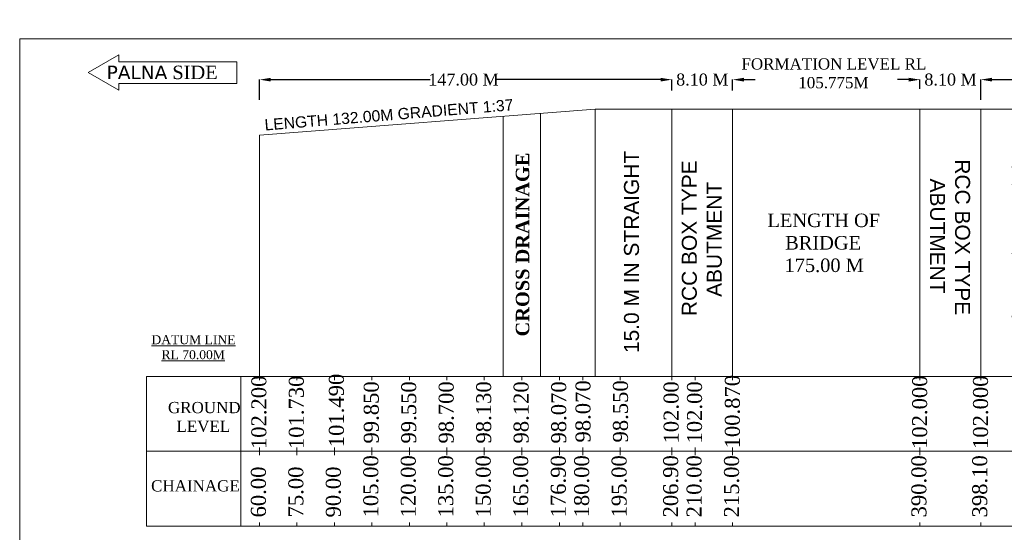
# Model space of a CAD drawing. Header units: millimetres. Extents: x 103078 to 43837761, y -12669217 to 12462298.
# Tile 2 of 5: x 30123312 to 30254704, y -142802 to -74340. Entities that reach past the tile are written whole.
import ezdxf

# ---------------------------------------------------------------- set-up
doc = ezdxf.new("R2010")
doc.units = ezdxf.units.MM
doc.header["$LTSCALE"] = 60
doc.header["$MEASUREMENT"] = 0
doc.layers.add('PDF_TEXT', color=7, linetype='Continuous')
doc.styles.add('Annotative', font='arial.ttf')
doc.styles.add('PDF Arial Bold', font='times.ttf')
doc.styles.add('style1', font='txt.shx', dxfattribs={"height": 1})
doc.dimstyles.get("Standard").update_dxf_attribs({"dimtxt": 400, "dimasz": 215, "dimexe": 0.18, "dimexo": 0.0625, "dimgap": 0.09, "dimtad": 0, "dimtih": 1, "dimtoh": 1, "dimdec": 0, "dimzin": 4, "dimdsep": 46, "dimtxsty": 'Standard', "dimblk": 'OPEN90', "dimcen": 0, "dimadec": 0, "dimazin": 1, "dimtfac": 1, "dimtdec": 0, "dimtix": 1, "dimtofl": 0, "dimtmove": 0, "dimatfit": 3, "dimldrblk": 'OPEN30', "dimfxl": 1, "dimtolj": 1, "dimtzin": 0, "dimarcsym": 0})

# ---------------------------------------------------------------- blocks, each defined once
blk = doc.blocks.new('*D6529')
at = {"color": 0, "linetype": 'Continuous', "lineweight": -2, "ltscale": 2, "transparency": 16777216}
for p, q in [((30208833, -82350.5), (30207333, -82350.5)), ((30210333, -83681.9375), (30210333, -82350.32)), ((30218453, -83812.4375), (30218453, -82350.32)), ((30219953, -82350.5), (30221453, -82350.5))]:
    blk.add_line(p, q, dxfattribs=at)
at = {"color": 0, "linetype": 'Continuous', "lineweight": 9, "ltscale": 2, "transparency": 16777216}
for points in [[(30208833, -82100.5), (30208833, -82600.5), (30210333, -82350.5)], [(30219953, -82100.5), (30219953, -82600.5), (30218453, -82350.5)]]:
    blk.add_solid(points, dxfattribs=at)
at = {"layer": 'Defpoints', "color": 0, "linetype": 'Continuous', "lineweight": 9, "ltscale": 2, "transparency": 16777216}
for p in [(30218453, -82350.5), (30210333, -83682), (30218453, -83812.5)]:
    blk.add_point(p, dxfattribs=at)
at = {"color": 0, "linetype": 'Continuous', "lineweight": 9, "ltscale": 2, "transparency": 16777216, "insert": (30214403, -82350.5), "char_height": 1500, "attachment_point": 5, "style": 'PDF Arial Bold'}
blk.add_mtext('\\A1;{\\H1.06667x;8.10 M}', dxfattribs=at)
blk = doc.blocks.new('*D6528')
at = {"color": 0, "linetype": 'Continuous', "lineweight": -2, "ltscale": 2, "transparency": 16777216}
for p, q in [((30241953, -82350.32), (30240453, -82350.32)), ((30243453, -83589.4375), (30243453, -82350.14)), ((30251573, -83737.4375), (30251573, -82350.14)), ((30253073, -82350.32), (30254573, -82350.32))]:
    blk.add_line(p, q, dxfattribs=at)
at = {"color": 0, "linetype": 'Continuous', "lineweight": 9, "ltscale": 2, "transparency": 16777216}
for points in [[(30241953, -82100.32), (30241953, -82600.32), (30243453, -82350.32)], [(30253073, -82100.32), (30253073, -82600.32), (30251573, -82350.32)]]:
    blk.add_solid(points, dxfattribs=at)
at = {"layer": 'Defpoints', "color": 0, "linetype": 'Continuous', "lineweight": 9, "ltscale": 2, "transparency": 16777216}
for p in [(30251573, -82350.32), (30243453, -83589.5), (30251573, -83737.5)]:
    blk.add_point(p, dxfattribs=at)
at = {"color": 0, "linetype": 'Continuous', "lineweight": 9, "ltscale": 2, "transparency": 16777216, "insert": (30247523, -82350.32), "char_height": 1500, "attachment_point": 5, "style": 'PDF Arial Bold'}
blk.add_mtext('\\A1;{\\H1.06667x;8.10 M}', dxfattribs=at)
blk = doc.blocks.new('*D6566')
at = {"color": 0, "linetype": 'Continuous', "lineweight": -2, "ltscale": 2, "transparency": 16777216}
for p, q in [((30155316, -85046), (30155316, -82350)), ((30156816, -82351), (30178099, -82351)), ((30208833, -82351), (30186961, -82351)), ((30210333, -83812), (30210333, -82350))]:
    blk.add_line(p, q, dxfattribs=at)
at = {"color": 0, "linetype": 'Continuous', "lineweight": 9, "ltscale": 2, "transparency": 16777216}
for points in [[(30156816, -82101), (30156816, -82601), (30155316, -82351)], [(30208833, -82101), (30208833, -82601), (30210333, -82351)]]:
    blk.add_solid(points, dxfattribs=at)
at = {"layer": 'Defpoints', "color": 0, "linetype": 'Continuous', "lineweight": 9, "ltscale": 2, "transparency": 16777216}
for p in [(30210333, -82351), (30210333, -83813), (30155316, -85046)]:
    blk.add_point(p, dxfattribs=at)
at = {"color": 0, "linetype": 'Continuous', "lineweight": 9, "ltscale": 2, "transparency": 16777216, "insert": (30182530, -82351), "char_height": 1500, "attachment_point": 5, "style": 'PDF Arial Bold'}
blk.add_mtext('\\A1;{\\H1.06667x;147.00 M}', dxfattribs=at)
blk = doc.blocks.new('*D6567')
at = {"color": 0, "linetype": 'Continuous', "lineweight": -2, "ltscale": 2, "transparency": 16777216}
for p, q in [((30251573, -85046), (30251573, -82350)), ((30253073, -82350), (30270923, -82350)), ((30291933, -82350), (30278787, -82350)), ((30293433, -84474), (30293433, -82350))]:
    blk.add_line(p, q, dxfattribs=at)
at = {"color": 0, "linetype": 'Continuous', "lineweight": 9, "ltscale": 2, "transparency": 16777216}
for points in [[(30253073, -82100), (30253073, -82600), (30251573, -82350)], [(30291933, -82100), (30291933, -82600), (30293433, -82350)]]:
    blk.add_solid(points, dxfattribs=at)
at = {"layer": 'Defpoints', "color": 0, "linetype": 'Continuous', "lineweight": 9, "ltscale": 2, "transparency": 16777216}
for p in [(30293433, -82350), (30251573, -85046), (30293433, -84474)]:
    blk.add_point(p, dxfattribs=at)
at = {"color": 0, "linetype": 'Continuous', "lineweight": 9, "ltscale": 2, "transparency": 16777216, "insert": (30274855, -82350), "char_height": 1500, "attachment_point": 5, "style": 'PDF Arial Bold'}
blk.add_mtext('\\A1;{\\H1.06667x;97.00 M}', dxfattribs=at)

msp = doc.modelspace()

# ---------------------------------------------------------------- linework, layer by layer
at = {"color": 7, "linetype": 'Continuous', "lineweight": 9, "ltscale": 2}
for p, q in [((30155315.5, -89778.5), (30200095.5, -86278.5)), ((30200095.5, -86278.5), (30228453, -86278.5)), ((30200095.5, -86278.5), (30200095.5, -121978.5)), ((30210333, -86278.5), (30210333, -121978.5)), ((30218453, -86278.5), (30218453, -121978.5)), ((30228453, -86278.5), (30261810.5, -86278.5)), ((30243453, -86278.5), (30243453, -121978.5)), ((30251573, -86278.5), (30251573, -121978.5)), ((30187815.5, -121978.5), (30187815.5, -87238.3)), ((30192815.5, -121978.5), (30192815.5, -86847.5)), ((30155315.5, -121978.5), (30155315.5, -89778.5)), ((30210333, -93078.5), (30210333, -92978.5)), ((30140224.5, -121978.5), (30152815.5, -121978.5)), ((30140224.5, -141978.5), (30140224.5, -121978.5)), ((30152815.5, -121978.5), (30152815.5, -141978.5)), ((30152815.5, -121978.5), (30152815.5, -122478.5)), ((30152815.5, -121978.5), (30155315.5, -121978.5)), ((30152815.5, -121978.5), (30155315.5, -121978.5)), ((30155315.5, -121978.5), (30155315.5, -122478.5)), ((30155315.5, -121978.5), (30155315.5, -122478.5)), ((30155315.5, -121978.5), (30157815.5, -121978.5)), ((30157815.5, -121978.5), (30165315.5, -121978.5)), ((30160315.5, -121978.5), (30160315.5, -122478.5)), ((30162815.5, -121978.5), (30167815.5, -121978.5)), ((30165315.5, -121978.5), (30165315.5, -122478.5)), ((30167815.5, -121978.5), (30172815.5, -121978.5)), ((30170315.5, -121978.5), (30170315.5, -122478.5)), ((30170315.5, -121978.5), (30177815.5, -121978.5)), ((30175315.5, -121978.5), (30175315.5, -122478.5)), ((30177815.5, -121978.5), (30182815.5, -121978.5)), ((30180315.5, -121978.5), (30180315.5, -122478.5)), ((30182815.5, -121978.5), (30187815.5, -121978.5)), ((30185315.5, -121978.5), (30185315.5, -122478.5)), ((30187815.5, -121978.5), (30192815.5, -121978.5)), ((30190315.5, -121978.5), (30190315.5, -122478.5)), ((30192815.5, -121978.5), (30200933, -121978.5)), ((30195333, -121978.5), (30195333, -122478.5)), ((30195333, -121978.5), (30195333, -122478.5)), ((30198453, -121978.5), (30198453, -122478.5)), ((30198453, -121978.5), (30210333, -121978.5)), ((30203453, -121978.5), (30203453, -122478.5)), ((30210333, -121978.5), (30210333, -122478.5)), ((30210333, -121978.5), (30238453, -121978.5)), ((30213453, -121978.5), (30213453, -122478.5)), ((30218453, -121978.5), (30218453, -122478.5)), ((30235933, -121978.5), (30238453, -121978.5)), ((30238453, -121978.5), (30240933, -121978.5)), ((30240933, -121978.5), (30251573, -121978.5)), ((30243453, -121978.5), (30243453, -122478.5)), ((30243453, -121978.5), (30266553, -121978.5)), ((30251573, -121978.5), (30251573, -122478.5)), ((30140224.5, -131978.5), (30152815.5, -131978.5)), ((30152815.5, -131478.5), (30152815.5, -132478.5)), ((30152815.5, -131978.5), (30155315.5, -131978.5)), ((30152815.5, -131978.5), (30155315.5, -131978.5)), ((30155315.5, -131478.5), (30155315.5, -132478.5)), ((30155315.5, -131978.5), (30157815.5, -131978.5)), ((30155315.5, -131978.5), (30162815.5, -131978.5)), ((30160315.5, -131478.5), (30160315.5, -132478.5)), ((30162815.5, -131978.5), (30167815.5, -131978.5)), ((30165315.5, -131478.5), (30165315.5, -132478.5)), ((30167815.5, -131978.5), (30175315.5, -131978.5)), ((30170315.5, -131478.5), (30170315.5, -132478.5)), ((30172815.5, -131978.5), (30177815.5, -131978.5)), ((30175315.5, -131478.5), (30175315.5, -132478.5)), ((30177815.5, -131978.5), (30182815.5, -131978.5)), ((30180315.5, -131478.5), (30180315.5, -132478.5)), ((30182815.5, -131978.5), (30187815.5, -131978.5)), ((30185315.5, -131478.5), (30185315.5, -132478.5)), ((30187815.5, -131978.5), (30192815.5, -131978.5)), ((30190315.5, -131478.5), (30190315.5, -132478.5)), ((30190315.5, -131978.5), (30203453, -131978.5)), ((30195333, -131478.5), (30195333, -132478.5)), ((30195333, -131478.5), (30195333, -132478.5)), ((30198453, -131478.5), (30198453, -132478.5)), ((30200933, -131978.5), (30210333, -131978.5)), ((30203453, -131478.5), (30203453, -132478.5)), ((30210333, -131478.5), (30210333, -132478.5)), ((30210333, -131978.5), (30238453, -131978.5)), ((30213453, -131478.5), (30213453, -132478.5)), ((30218453, -131478.5), (30218453, -132478.5)), ((30235933, -131978.5), (30238453, -131978.5)), ((30238453, -131978.5), (30240933, -131978.5)), ((30240933, -131978.5), (30251573, -131978.5)), ((30243453, -131478.5), (30243453, -132478.5)), ((30243453, -131978.5), (30266553, -131978.5)), ((30152815.5, -141478.5), (30152815.5, -141978.5)), ((30155315.5, -141478.5), (30155315.5, -141978.5)), ((30155315.5, -141478.5), (30155315.5, -141978.5)), ((30160315.5, -141478.5), (30160315.5, -141978.5)), ((30165315.5, -141478.5), (30165315.5, -141978.5)), ((30170315.5, -141478.5), (30170315.5, -141978.5)), ((30175315.5, -141478.5), (30175315.5, -141978.5)), ((30180315.5, -141478.5), (30180315.5, -141978.5)), ((30185315.5, -141478.5), (30185315.5, -141978.5)), ((30190315.5, -141478.5), (30190315.5, -141978.5)), ((30195333, -141478.5), (30195333, -141978.5)), ((30195333, -141478.5), (30195333, -141978.5)), ((30198453, -141478.5), (30198453, -141978.5)), ((30203453, -141478.5), (30203453, -141978.5)), ((30210333, -141478.5), (30210333, -141978.5)), ((30213453, -141478.5), (30213453, -141978.5)), ((30218453, -141478.5), (30218453, -141978.5)), ((30243453, -141478.5), (30243453, -141978.5)), ((30251573, -141478.5), (30251573, -141978.5)), ((30152815.5, -141978.5), (30140224.5, -141978.5)), ((30152815.5, -141978.5), (30155315.5, -141978.5)), ((30152815.5, -141978.5), (30155315.5, -141978.5)), ((30155315.5, -141978.5), (30160315.5, -141978.5)), ((30157815.5, -141978.5), (30162815.5, -141978.5)), ((30162815.5, -141978.5), (30167815.5, -141978.5)), ((30165315.5, -141978.5), (30172815.5, -141978.5)), ((30172815.5, -141978.5), (30177815.5, -141978.5)), ((30177815.5, -141978.5), (30182815.5, -141978.5)), ((30182815.5, -141978.5), (30187815.5, -141978.5)), ((30185315.5, -141978.5), (30200933, -141978.5)), ((30187815.5, -141978.5), (30192815.5, -141978.5)), ((30200933, -141978.5), (30210333, -141978.5)), ((30210333, -141978.5), (30243453, -141978.5)), ((30235933, -141978.5), (30238453, -141978.5)), ((30238453, -141978.5), (30240933, -141978.5)), ((30240933, -141978.5), (30251573, -141978.5)), ((30251573, -141978.5), (30263453, -141978.5))]:
    msp.add_line(p, q, dxfattribs=at)
at = {"color": 7, "linetype": 'Continuous', "lineweight": 9}
msp.add_line((30210333, -92978.5), (30210333, -93016.6), dxfattribs=at)
at = {"color": 7, "linetype": 'Continuous', "lineweight": 9, "ltscale": 2}
msp.add_lwpolyline([(30318455, -206565.7), (30123312, -206565.7), (30123312, -76898), (30318455, -76898)], close=True, dxfattribs=at)
at = {"linetype": 'Continuous', "lineweight": 9}
msp.add_lwpolyline([(30152278.3, -82845.5), (30136540.8, -82845.5), (30136540.8, -83755.3), (30132471, -81405.5), (30136540.8, -79055.8), (30136540.8, -79965.5), (30152278.3, -79965.5)], close=True, dxfattribs=at)

# ---------------------------------------------------------------- texts
at = {"color": 7, "linetype": 'Continuous', "lineweight": 9, "char_height": 2000, "attachment_point": 1, "style": 'Annotative'}
for s, insert, rotation in [('\\pi3721.38129;RCC BOX TYPE \\P\\pi6282.77284;ABUTMENT', (30211668.1, -117646.5), 90), ('\\A1;\\pi611.55865;15.0 M IN STRAIGHT', (30203952.9, -119473), 90), ('\\pi3721.38129;RCC BOX TYPE \\P\\pi6282.77284;ABUTMENT', (30250136.5, -89272.9), 270), ('\\A1;\\pi611.55865;15.0 M IN STRAIGHT', (30257730.9, -91115.3), 270)]:
    msp.add_mtext_dynamic_manual_height_columns(s, width=27876.596, gutter_width=1000, heights=[0], dxfattribs=dict(at, insert=insert, rotation=rotation))
at = {"color": 7, "linetype": 'Continuous', "lineweight": 9, "attachment_point": 1, "style": 'Annotative'}
for s, width, insert, char_height in [('\\pi1488.41845;{\\fTimes New Roman|b0|i0|c0|p18;\\C256;FORMATION LEVEL RL \\P\\pi9073.85464;105.775M}', 27009.281, (30218141, -79496.9), 1500), ('\\A1;\\pi924.11637;{\\fTimes New Roman|b0|i0|c0|p18;\\C256;LENGTH OF \\P\\pi3294.48407;BRIDGE \\P\\pi3203.64053;175.00 M}', 16376.711, (30222173, -100237.7), 1800)]:
    msp.add_mtext_dynamic_manual_height_columns(s, width=width, gutter_width=1000, heights=[0], dxfattribs=dict(at, insert=insert, char_height=char_height))
at = {"linetype": 'Continuous', "lineweight": 9, "insert": (30134918.6, -80478.1), "char_height": 1800, "attachment_point": 1, "style": 'style1'}
msp.add_mtext('{\\fVerdana|b0|i0|c0|p34;PALNA\\fTimes New Roman|b0|i0|c0|p18; SIDE}', dxfattribs=at)
at = {"linetype": 'Continuous', "lineweight": 9, "insert": (30189509.4, -116643.7), "char_height": 1800, "attachment_point": 1, "rotation": 90, "style": 'style1'}
msp.add_mtext('{\\fTimes New Roman|b1|i0|c0|p18;\\C7;CROSS DRAINAGE }', dxfattribs=at)
at = {"linetype": 'Continuous', "lineweight": 9, "insert": (30140844.9, -116477.8), "char_height": 1200, "width": 10990.407, "attachment_point": 1}
msp.add_mtext('\\pi43.72571;{\\fTimes New Roman|b0|i0|c0|p18;\\LDATUM LINE \\P\\pi1394.26645;RL 70.00M}', dxfattribs=at)
at = {"linetype": 'Continuous', "lineweight": 9, "char_height": 2000, "attachment_point": 1, "rotation": 90}
for s, insert in [('{\\fTimes New Roman|b0|i0|c0|p18;102.200}', (30154225, -131687.4)), ('{\\fTimes New Roman|b0|i0|c0|p18;101.730}', (30159225, -131687.4)), ('{\\fTimes New Roman|b0|i0|c0|p18;100.870}', (30217412.9, -131597.6)), ('{\\fTimes New Roman|b0|i0|c0|p18;102.000}', (30242408.9, -131673.4)), ('{\\fTimes New Roman|b0|i0|c0|p18;102.000}', (30250528.9, -131673.4)), ('{\\fTimes New Roman|b0|i0|c0|p18;99.850}', (30169225, -130942.9)), ('{\\fTimes New Roman|b0|i0|c0|p18;99.550}', (30174225, -130942.9)), ('{\\fTimes New Roman|b0|i0|c0|p18;98.700}', (30179225, -130942.9)), ('{\\fTimes New Roman|b0|i0|c0|p18;98.130}', (30184225, -130942.9)), ('{\\fTimes New Roman|b0|i0|c0|p18;98.120}', (30189225, -130942.9)), ('{\\fTimes New Roman|b0|i0|c0|p18;98.070}', (30194242.5, -130942.9)), ('{\\fTimes New Roman|b0|i0|c0|p18;98.070}', (30194242.5, -130942.9)), ('{\\fTimes New Roman|b0|i0|c0|p18;98.070}', (30197482, -130808.2)), ('{\\fTimes New Roman|b0|i0|c0|p18;98.550}', (30202482, -130808.2)), ('{\\fTimes New Roman|b0|i0|c0|p18;102.00}', (30209242.5, -130942.9)), ('{\\fTimes New Roman|b0|i0|c0|p18;102.00}', (30212362.5, -130942.9)), ('{\\fTimes New Roman|b0|i0|c0|p18;105.00}', (30169163.8, -140815.3)), ('{\\fTimes New Roman|b0|i0|c0|p18;120.00}', (30174163.8, -140815.3)), ('{\\fTimes New Roman|b0|i0|c0|p18;135.00}', (30179163.8, -140815.3)), ('{\\fTimes New Roman|b0|i0|c0|p18;150.00}', (30184163.8, -140815.3)), ('{\\fTimes New Roman|b0|i0|c0|p18;165.00}', (30189163.8, -140815.3)), ('{\\fTimes New Roman|b0|i0|c0|p18;176.90}', (30194181.3, -140815.3)), ('{\\fTimes New Roman|b0|i0|c0|p18;176.90}', (30194181.3, -140815.3)), ('{\\fTimes New Roman|b0|i0|c0|p18;180.00}', (30197301.3, -140815.3)), ('{\\fTimes New Roman|b0|i0|c0|p18;195.00}', (30202301.3, -140815.3)), ('{\\fTimes New Roman|b0|i0|c0|p18;206.90}', (30209181.3, -140815.3)), ('{\\fTimes New Roman|b0|i0|c0|p18;210.00}', (30212301.3, -140815.3)), ('{\\fTimes New Roman|b0|i0|c0|p18;215.00}', (30217301.3, -140815.3)), ('{\\fTimes New Roman|b0|i0|c0|p18;390.00}', (30242301.3, -140815.3)), ('{\\fTimes New Roman|b0|i0|c0|p18;398.10}', (30250421.3, -140815.3)), ('{\\fTimes New Roman|b0|i0|c0|p18;60.00}', (30154163.8, -140815.3)), ('{\\fTimes New Roman|b0|i0|c0|p18;75.00}', (30159163.8, -140815.3)), ('{\\fTimes New Roman|b0|i0|c0|p18;90.00}', (30164163.8, -140815.3))]:
    msp.add_mtext(s, dxfattribs=dict(at, insert=insert))
at = {"linetype": 'Continuous', "lineweight": 9, "insert": (30164572.7, -131439.3), "char_height": 2000, "width": 102.891, "attachment_point": 1, "rotation": 90}
msp.add_mtext('{\\fTimes New Roman|b0|i0|c0|p18;101.490}', dxfattribs=at)
at = {"linetype": 'Continuous', "lineweight": 9, "char_height": 1500, "attachment_point": 1}
for s, insert in [('{\\fTimes New Roman|b0|i0|c0|p18;GROUND\\P  LEVEL}', (30143099, -125388.5)), ('{\\fTimes New Roman|b0|i0|c0|p18;CHAINAGE}', (30140847.3, -135843.4))]:
    msp.add_mtext(s, dxfattribs=dict(at, insert=insert))
at = {"layer": 'PDF_TEXT', "color": 7, "linetype": 'Continuous', "lineweight": 9, "insert": (30156050.8, -89166.3), "char_height": 1500, "attachment_point": 7, "rotation": 4.685819, "style": 'Annotative'}
msp.add_mtext('LENGTH 132.00M GRADIENT 1:37', dxfattribs=at)

# ---------------------------------------------------------------- dimensions: what is measured, and where the dimension line sits
at = {"color": 7, "linetype": 'Continuous', "lineweight": 9, "ltscale": 2}
for base, p1, p2, text, picture, middle in [((30210333, -82350.5), (30155315.5, -85046), (30210333, -83812.5), '{\\H1.06667x;147.00 M}', '*D6566', (30182530, -82350.5)), ((30218453, -82350.5), (30210333, -83682), (30218453, -83812.5), '{\\H1.06667x;8.10 M}', '*D6529', (30214403, -82350.5)), ((30251573, -82350.3), (30243453, -83589.5), (30251573, -83737.5), '{\\H1.06667x;8.10 M}', '*D6528', (30247523, -82350.3)), ((30293433, -82350.5), (30251573, -85046), (30293433, -84474.5), '{\\H1.06667x;97.00 M}', '*D6567', (30274855.5, -82350.5))]:
    dim = msp.add_linear_dim(base=base, p1=p1, p2=p2, text=text, dimstyle='Standard', override={"dimtxt": 1500, "dimasz": 1500, "dimtxsty": 'PDF Arial Bold', "dimfxl": 300}, dxfattribs=at)
    dim.commit()
    dim.dimension.update_dxf_attribs({"geometry": picture, "text_midpoint": middle, "dimtype": 160})

doc.saveas('drawing.dxf')
